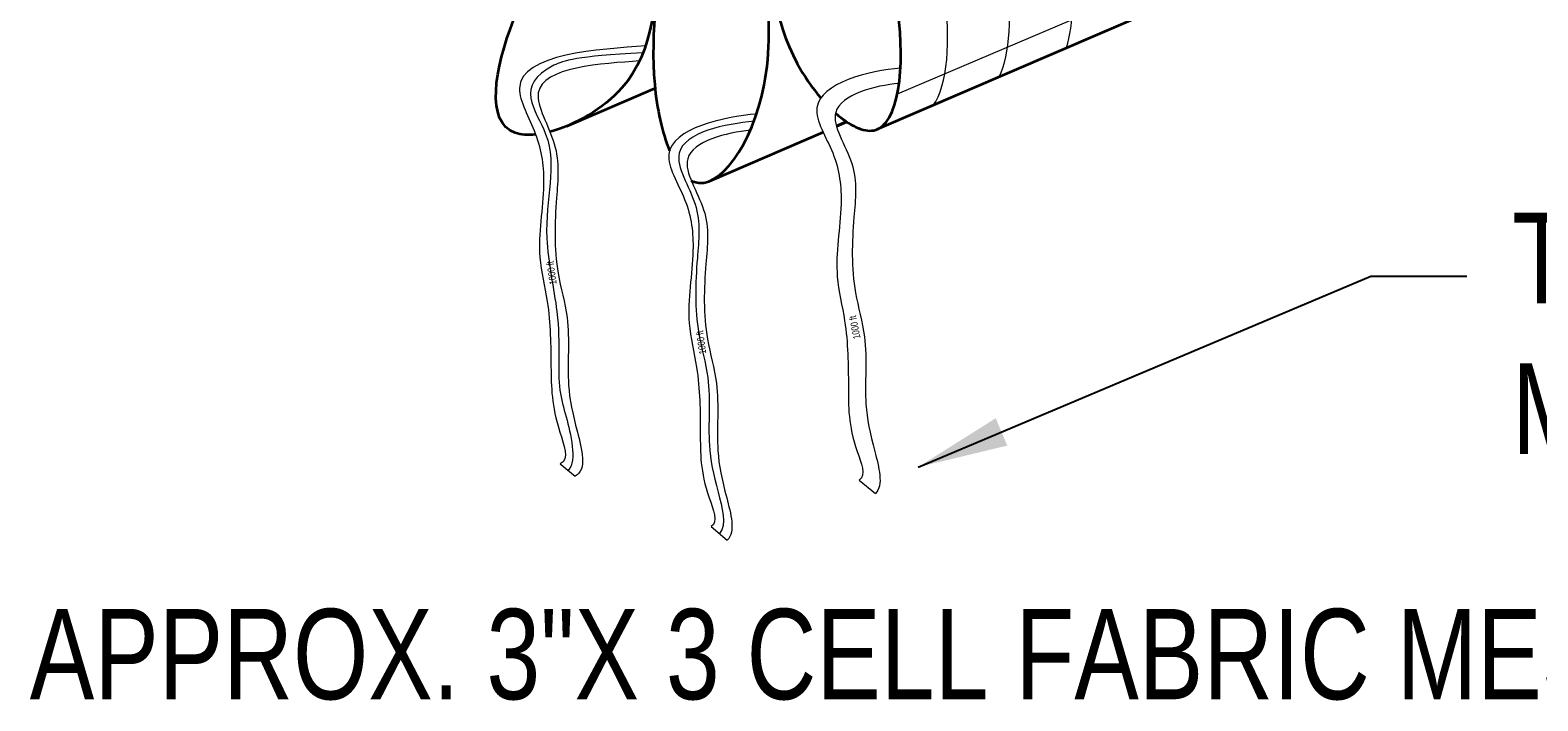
# Model space of a CAD drawing. Header units: inches. Extents: x -111 to 3768, y 2680 to 2775.
# Tile 15 of 25: x 3642 to 3676, y 2729 to 2744. Entities that reach past the tile are written whole.
import ezdxf

# ---------------------------------------------------------------- set-up
doc = ezdxf.new("R2010")
doc.units = ezdxf.units.IN
doc.header["$LTSCALE"] = 0.5
doc.header["$MEASUREMENT"] = 0
doc.linetypes.add('HIDDEN', pattern=[0.375, 0.25, -0.125])
doc.layers.add('STL', color=1, linetype='Continuous')
doc.styles.get("Standard").update_dxf_attribs({"font": 'fsimplex.shx', "width": 0.8})
doc.dimstyles.get("Standard").update_dxf_attribs({"dimscale": 0, "dimtxt": 0.12, "dimasz": 0.13, "dimexe": 0.18, "dimexo": 0.0625, "dimgap": 0.09, "dimtad": 0, "dimtih": 1, "dimtoh": 1, "dimdec": 0, "dimzin": 0, "dimdsep": 46, "dimlunit": 4, "dimtxsty": 'Standard', "dimcen": 0.09, "dimadec": 0, "dimazin": 0, "dimtfac": 1, "dimtdec": 0, "dimtofl": 0, "dimtmove": 0, "dimatfit": 3, "dimfxl": 1, "dimtolj": 1, "dimtzin": 0, "dimarcsym": 0})

msp = doc.modelspace()

# ---------------------------------------------------------------- linework, layer by layer
at = {"color": 9, "linetype": 'Continuous', "lineweight": 9}
msp.add_line((3661.352, 2742.112), (3698.023, 2757.732), dxfattribs=at)
at = {"linetype": 'Continuous', "lineweight": 35}
msp.add_line((3660.907, 2741.328), (3698.191, 2757.394), dxfattribs=at)
at = {"lineweight": 35}
for p, q in [((3654.033, 2741.397), (3655.988, 2742.241)), ((3657.192, 2740.18), (3659.706, 2741.267))]:
    msp.add_line(p, q, dxfattribs=at)
at = {"lineweight": 40}
msp.add_line((3660.002, 2741.395), (3660.228, 2741.493), dxfattribs=at)
at = {"color": 9, "linetype": 'Continuous', "lineweight": 9}
for points, knots in [([(3665.09, 2743.131), (3665.256, 2743.646), (3665.294, 2745.777), (3664.223, 2748.244), (3660.952, 2752.739), (3660.629, 2754.011)], [6.22888, 6.22888, 6.22888, 6.22888, 7.223288, 8.88131, 9.746926, 9.746926, 9.746926, 9.746926]), ([(3663.6, 2742.489), (3663.85, 2742.972), (3663.943, 2745.247), (3662.835, 2747.8), (3659.644, 2752.194), (3659.274, 2753.434)], [6.071107, 6.071107, 6.071107, 6.071107, 7.223288, 8.88131, 9.71145, 9.71145, 9.71145, 9.71145]), ([(3662.14, 2741.86), (3662.469, 2742.279), (3662.612, 2744.671), (3661.471, 2747.3), (3658.323, 2751.64), (3657.93, 2752.862)], [5.944329, 5.944329, 5.944329, 5.944329, 7.223288, 8.88131, 9.692464, 9.692464, 9.692464, 9.692464])]:
    msp.add_open_spline(points, degree=3, knots=knots, dxfattribs=at)
at = {"linetype": 'Continuous', "lineweight": 35}
for points, knots in [([(3656.7, 2753.482), (3656.658, 2749.628), (3656.401, 2747.81), (3656.001, 2745.408), (3655.985, 2742.431), (3654.21, 2741.417), (3653.663, 2741.271)], [0.624664, 0.624664, 0.624664, 0.624664, 1.224733, 2.802489, 4.333079, 5.185514, 5.185514, 5.185514, 5.185514]), ([(3656.714, 2753.481), (3656.68, 2749.779), (3656.531, 2748.563), (3656.275, 2745.898), (3655.78, 2742.945), (3656.144, 2741.255), (3656.308, 2740.852)], [0.629412, 0.629412, 0.629412, 0.629412, 1.224733, 2.802489, 4.333079, 5.031429, 5.031429, 5.031429, 5.031429]), ([(3656.789, 2740.191), (3656.81, 2740.18), (3657.373, 2739.932), (3658.931, 2742.027), (3658.235, 2746.651), (3656.627, 2752.347), (3656.721, 2753.479)], [5.585312, 5.585312, 5.585312, 5.585312, 5.6488, 7.223288, 8.88131, 9.935456, 9.935456, 9.935456, 9.935456]), ([(3659.982, 2741.686), (3660.289, 2741.412), (3661.339, 2740.88), (3661.666, 2744.091), (3660.364, 2747.09), (3656.673, 2752.107), (3656.736, 2753.477)], [4.993174, 4.993174, 4.993174, 4.993174, 5.6488, 7.223288, 8.88131, 9.924792, 9.924792, 9.924792, 9.924792]), ([(3656.729, 2753.479), (3656.758, 2752.253), (3657.582, 2748.79), (3658.39, 2746.106), (3658.634, 2743.451), (3659.464, 2742.247), (3659.656, 2742.022)], [0.63639, 0.63639, 0.63639, 0.63639, 1.224733, 2.802489, 4.333079, 4.758382, 4.758382, 4.758382, 4.758382]), ([(3653.347, 2741.211), (3653.175, 2741.193), (3652.19, 2741.256), (3652.657, 2743.926), (3654.395, 2746.497), (3656.307, 2749.677), (3656.686, 2752.89)], [5.356058, 5.356058, 5.356058, 5.356058, 5.6488, 7.223288, 8.88131, 9.945913, 9.945913, 9.945913, 9.945913])]:
    msp.add_open_spline(points, degree=3, knots=knots, dxfattribs=at)
at = {"layer": 'STL', "color": 7, "linetype": 'Continuous', "lineweight": 15}
for p, q in [((3653.892, 2733.924), (3654.218, 2733.65)), ((3660.505, 2733.567), (3660.863, 2733.266)), ((3657.229, 2732.539), (3657.587, 2732.239))]:
    msp.add_line(p, q, dxfattribs=at)
at = {"layer": 'STL', "color": 5, "linetype": 'Continuous', "lineweight": 15}
msp.add_open_spline([(3655.711, 2743.022), (3654.241, 2742.942), (3652.725, 2742.424), (3654.054, 2741.033), (3653.382, 2739.388), (3653.963, 2736.899), (3653.746, 2735.567), (3654.169, 2734.661), (3654.179, 2733.888), (3654.063, 2733.78)], degree=3, knots=[2.261159, 2.261159, 2.261159, 2.261159, 2.432582, 3.182753, 4.179677, 4.774006, 5.664488, 6.426509, 6.730618, 6.730618, 6.730618, 6.730618], dxfattribs=at)
at = {"layer": 'STL', "color": 7, "linetype": 'Continuous', "lineweight": 15}
for points, knots in [([(3655.778, 2743.172), (3654.77, 2743.099), (3652.37, 2742.974), (3653.442, 2741.19), (3653.594, 2739.96), (3653.327, 2738.688), (3653.676, 2737.383), (3653.684, 2736.016), (3653.699, 2735.021), (3654.101, 2734.022), (3653.892, 2733.924)], [0.034497, 0.034497, 0.034497, 0.034497, 1.791134, 2.424817, 3.109499, 4.068836, 4.661397, 5.523932, 6.396447, 6.815551, 6.815551, 6.815551, 6.815551]), ([(3655.645, 2742.839), (3654.831, 2742.781), (3652.813, 2742.685), (3653.919, 2740.977), (3653.782, 2739.664), (3653.735, 2738.348), (3654.145, 2737.02), (3654.001, 2735.766), (3654.224, 2734.761), (3654.497, 2733.795), (3654.218, 2733.65)], [0.04138, 0.04138, 0.04138, 0.04138, 1.443766, 2.149841, 2.863228, 3.860153, 4.454481, 5.344963, 5.980482, 6.559812, 6.559812, 6.559812, 6.559812]), ([(3661.42, 2742.679), (3660.732, 2742.625), (3659.07, 2742.217), (3660.038, 2740.765), (3660.169, 2739.53), (3659.91, 2738.26), (3660.255, 2736.954), (3660.273, 2735.587), (3660.256, 2734.618), (3660.673, 2733.665), (3660.505, 2733.567)], [0.011967, 0.011967, 0.011967, 0.011967, 1.233026, 1.866709, 2.551392, 3.510728, 4.103289, 4.965824, 5.838339, 6.208963, 6.208963, 6.208963, 6.208963]), ([(3661.389, 2742.341), (3660.867, 2742.297), (3659.503, 2741.947), (3660.519, 2740.552), (3660.356, 2739.233), (3660.317, 2737.92), (3660.726, 2736.592), (3660.582, 2735.338), (3660.799, 2734.356), (3661.055, 2733.447), (3660.863, 2733.266)], [0.019306, 0.019306, 0.019306, 0.019306, 0.939113, 1.645188, 2.358575, 3.3555, 3.949829, 4.84031, 5.47583, 6.004407, 6.004407, 6.004407, 6.004407]), ([(3658.235, 2741.666), (3657.503, 2741.604), (3655.784, 2741.223), (3656.759, 2739.737), (3656.894, 2738.503), (3656.634, 2737.232), (3656.979, 2735.926), (3656.997, 2734.559), (3656.98, 2733.59), (3657.397, 2732.637), (3657.229, 2732.539)], [0.033574, 0.033574, 0.033574, 0.033574, 1.307203, 1.940885, 2.625568, 3.584904, 4.177466, 5.040001, 5.912516, 6.283139, 6.283139, 6.283139, 6.283139]), ([(3658.097, 2741.305), (3657.571, 2741.256), (3656.232, 2740.915), (3657.243, 2739.524), (3657.08, 2738.206), (3657.041, 2736.892), (3657.45, 2735.564), (3657.306, 2734.31), (3657.523, 2733.329), (3657.779, 2732.419), (3657.587, 2732.239)], [0.038057, 0.038057, 0.038057, 0.038057, 0.946818, 1.652893, 2.36628, 3.363205, 3.957533, 4.848015, 5.483534, 6.012112, 6.012112, 6.012112, 6.012112])]:
    msp.add_open_spline(points, degree=3, knots=knots, dxfattribs=at)
at = {"layer": 'STL', "color": 30, "linetype": 'Continuous', "lineweight": 15}
msp.add_open_spline([(3658.178, 2741.504), (3657.562, 2741.453), (3656.005, 2741.135), (3657.046, 2739.648), (3656.893, 2738.329), (3656.851, 2737.015), (3657.26, 2735.687), (3657.117, 2734.433), (3657.332, 2733.461), (3657.582, 2732.571), (3657.417, 2732.382)], degree=3, knots=[0.027435, 0.027435, 0.027435, 0.027435, 1.10204, 1.808116, 2.521503, 3.518428, 4.112756, 5.003238, 5.638757, 6.149052, 6.149052, 6.149052, 6.149052], dxfattribs=at)

# ---------------------------------------------------------------- texts
at = {"width": 0.8}
msp.add_text('APPROX. 3"X 3 CELL FABRIC MESH INNERDUCT  WITH 3 FLEXIBLE', height=2, dxfattribs=at).set_placement((3642.151, 2728.715))
at = {"linetype": 'Continuous', "insert": (3674.955, 2739.48), "char_height": 2, "width": 50.0399, "attachment_point": 1}
msp.add_mtext('TAPE IS COLOR CODED AND \\PMARKED FOR FOOTAGE', dxfattribs=at)
at = {"linetype": 'HIDDEN', "char_height": 0.1589, "width": 0.93345, "attachment_point": 1}
for insert, rotation in [((3653.655, 2737.883), 97.8947), ((3660.381, 2736.676), 101.3095), ((3656.965, 2736.344), 97.8947)]:
    msp.add_mtext('1000 ft', dxfattribs=dict(at, insert=insert, rotation=rotation))

# ---------------------------------------------------------------- leaders
at = {"linetype": 'Continuous'}
msp.add_leader([(3661.812, 2733.854), (3671.826, 2738.078), (3673.956, 2738.078)], dimstyle='Standard', override={"dimscale": 1, "dimtxt": 0.25, "dimasz": 2, "dimexe": 0.25, "dimexo": 0.25, "dimgap": 0.125, "dimdec": 2, "dimcen": -0.5, "dimtdec": 2, "dimfrac": 2}, dxfattribs=at)

doc.saveas('drawing.dxf')
